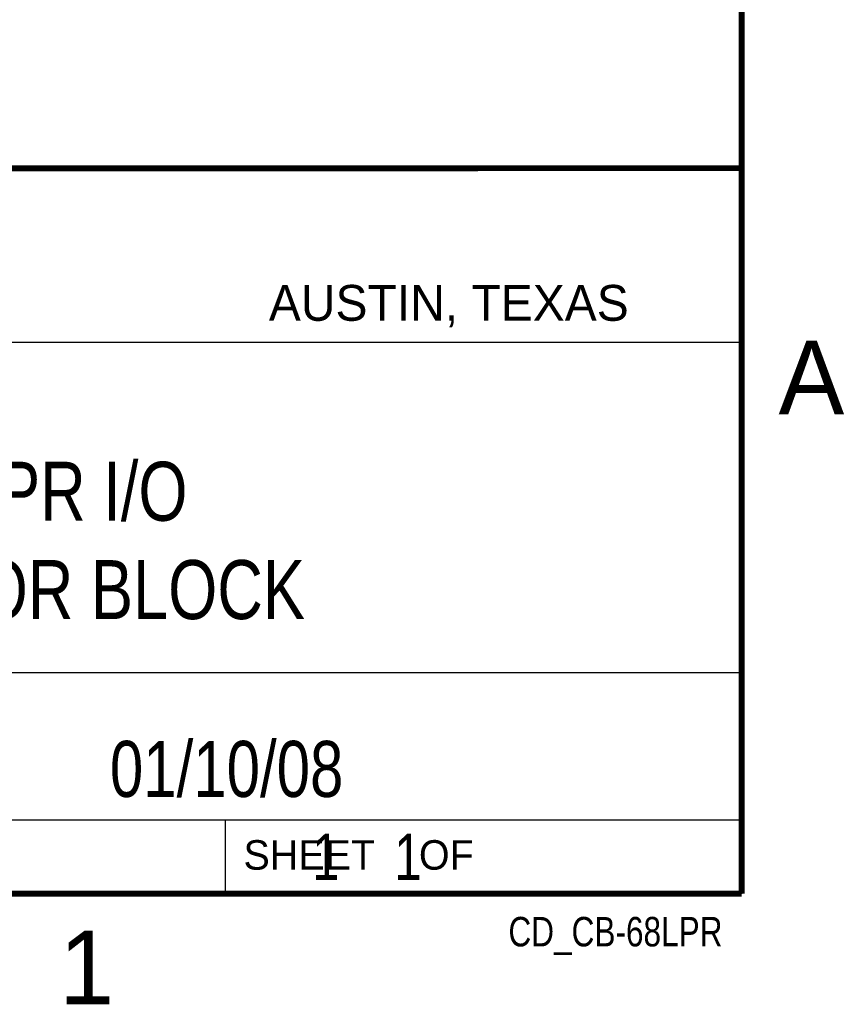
# Model space of a CAD drawing. Header units: inches. Extents: x 0 to 22, y 0 to 17.
# Tile 7 of 8: x 19.1 to 21.8, y 0.1 to 3.5. Entities that reach past the tile are written whole.
import ezdxf
from ezdxf.enums import TextEntityAlignment as Align

# ---------------------------------------------------------------- set-up
doc = ezdxf.new("R2010")
doc.units = ezdxf.units.IN
doc.header["$LTSCALE"] = 1.21
doc.header["$MEASUREMENT"] = 0
doc.layers.get('0').update_dxf_attribs({"linetype": 'CONTINUOUS'})
doc.styles.get("Standard").update_dxf_attribs({"font": 'txt', "width": 0.8})

msp = doc.modelspace()

# ---------------------------------------------------------------- linework, layer by layer
at = {"color": 2, "linetype": 'CONTINUOUS'}
for p, q in [((16.3737, 2.9596), (21.5037, 2.9596)), ((16.375, 2.96), (21.5, 2.96)), ((21.5037, 2.9596), (21.5037, 1.2496)), ((16.7288, 2.37), (21.5, 2.37)), ((16.3737, 1.2496), (21.5037, 1.2496)), ((18.01, 1.25), (21.5, 1.25)), ((21.5, 1.25), (21.5, 0.75)), ((16.375, 0.75), (21.5, 0.75)), ((18.01, 0.75), (21.5, 0.75)), ((19.75, 0.75), (21.5, 0.75)), ((19.75, 0.75), (19.75, 0.5)), ((21.5, 0.75), (21.5, 0.5)), ((19.75, 0.5), (21.5, 0.5)), ((20.4977, 0.4994), (21.4977, 0.4994)), ((20.4977, 0.4994), (20.4977, 0.4989)), ((20.4977, 0.4989), (21.4977, 0.4989)), ((21.4977, 0.4994), (21.4977, 0.4989))]:
    msp.add_line(p, q, dxfattribs=at)
at = {"color": 7, "linetype": 'CONTINUOUS', "const_width": 0.02}
for points in [[(21.5, 0.5), (21.5, 16.5)], [(13.6, 2.9595), (21.5, 2.96)], [(0.5, 0.5), (21.5, 0.5)]]:
    msp.add_lwpolyline(points, dxfattribs=at)

# ---------------------------------------------------------------- texts
at = {"color": 2, "linetype": 'CONTINUOUS'}
for s, height, p in [('AUSTIN, TEXAS', 0.121576, (19.898, 2.4426)), ('A', 0.25, (21.625, 2.125)), ('SHEET    OF', 0.1, (19.8121, 0.5815)), ('1', 0.25, (19.1875, 0.125))]:
    msp.add_text(s, height=height, dxfattribs=at).set_placement(p)
at = {"color": 2, "linetype": 'CONTINUOUS', "width": 0.8}
msp.add_text('CD_CB-68LPR', height=0.1, dxfattribs=at).set_placement((21.4352, 0.3213), align=Align.RIGHT)
at = {"color": 7, "linetype": 'CONTINUOUS'}
for s, insert, char_height, width, attachment_point in [('CB-68LPR I/O \\PCONNECTOR BLOCK', (18.9387, 1.9646), 0.2, 2.4, 2), ('01/10/08 ', (19.755, 1.0181), 0.19, 1.368, 2), ('     1    1', (19.8125, 0.7031), 0.15625, 1.375, 1)]:
    msp.add_mtext(s, dxfattribs=dict(at, insert=insert, char_height=char_height, width=width, attachment_point=attachment_point))

doc.saveas('drawing.dxf')
